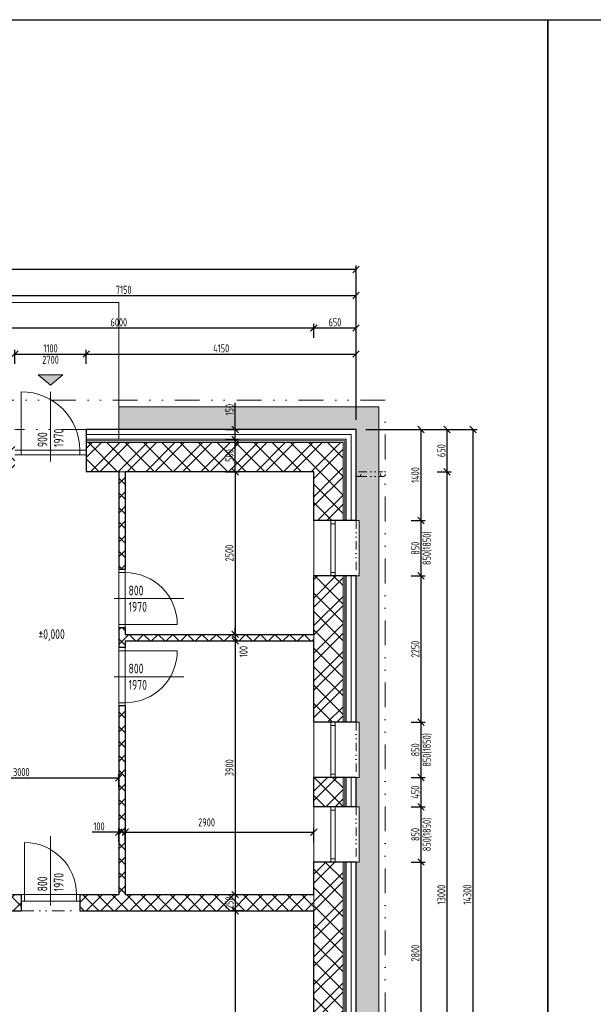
# Model space of a CAD drawing. Header units: millimetres. Extents: x -66400 to 220000, y -39950 to 48800.
# Tile 22 of 48: x 40975 to 49800, y 5314 to 20450. Entities that reach past the tile are written whole.
import ezdxf

# ---------------------------------------------------------------- set-up
doc = ezdxf.new("R2010")
doc.units = ezdxf.units.MM
doc.linetypes.add('DIVIDE', pattern=[31.75, 12.7, -6.35, 0, -6.35, 0, -6.35])
doc.layers.get('Defpoints').update_dxf_attribs({"color": 161})
for name, color, linetype, lineweight in [('A koty', 7, 'Continuous', 5), ('A nad', 7, 'DIVIDE', 9), ('A okná-dvere', 144, 'Continuous', 9), ('A steny', 30, 'Continuous', 30), ('A tenkeciary', 8, 'Continuous', 9), ('A tepel.izolacia', 7, 'BATTING', 5)]:
    doc.layers.add(name, color=color, linetype=linetype, lineweight=lineweight)
doc.layers.add('A srafy', color=7, linetype='Continuous', lineweight=5, true_color=0x7a7a7a)
doc.styles.add('ISOCP', font='isocp.shx', dxfattribs={"width": 0.8})
doc.linetypes.add('BATTING', pattern='A,0.00254,-2.54,[134,ltypeshp.shx,S=2.54,R=0,X=-2.54,Y=0],-5.08,[134,ltypeshp.shx,S=2.54,R=180,X=2.54,Y=0],-2.54', length=10.16254)
doc.dimstyles.new('50', dxfattribs={"dimscale": 50, "dimtxt": 2.5, "dimasz": 2, "dimexe": 1.25, "dimexo": 3, "dimgap": 0.5, "dimtad": 1, "dimdec": 0, "dimrnd": 5, "dimtxsty": 'ISOCP', "dimblk": 'OBLIQUE', "dimcen": 1.4, "dimclrd": 256, "dimclre": 256, "dimclrt": 256, "dimadec": 0, "dimazin": 0, "dimtfac": 1, "dimtdec": 0, "dimtix": 1, "dimtmove": 2, "dimatfit": 0, "dimfxl": 0, "dimarcsym": 0})

# ---------------------------------------------------------------- blocks, each defined once
blk = doc.blocks.new('_Oblique')
at = {"color": 0, "linetype": 'ByBlock', "lineweight": -2}
blk.add_line((-0.5, -0.5), (0.5, 0.5), dxfattribs=at)
blk = doc.blocks.new('*D328')
at = {"layer": 'A koty', "lineweight": -2, "transparency": 16777216}
for p, q in [((40900, 15160), (40900, 15373)), ((40900, 15310), (42000, 15310)), ((42000, 15160), (42000, 15373))]:
    blk.add_line(p, q, dxfattribs=at)
at = {"layer": 'Defpoints', "color": 0, "transparency": 16777216}
for p in [(42000, 15310), (40900, 14150), (42000, 14150)]:
    blk.add_point(p, dxfattribs=at)
at = {"layer": 'A koty', "lineweight": -2, "transparency": 16777216, "xscale": 100, "yscale": 100, "zscale": 100, "rotation": 180}
blk.add_blockref('_Oblique', (40900, 15310), dxfattribs=at)
at = {"layer": 'A koty', "lineweight": -2, "transparency": 16777216, "xscale": 100, "yscale": 100, "zscale": 100}
blk.add_blockref('_Oblique', (42000, 15310), dxfattribs=at)
at = {"layer": 'A koty', "transparency": 16777216, "char_height": 125, "attachment_point": 5, "style": 'ISOCP'}
for s, insert in [('1100', (41450, 15398)), ('2700', (41450, 15222))]:
    blk.add_mtext(s, dxfattribs=dict(at, insert=insert))
blk = doc.blocks.new('*D329')
at = {"layer": 'A koty', "lineweight": -2, "transparency": 16777216}
for p, q in [((42000, 15160), (42000, 15372.5)), ((42000, 15310), (46150, 15310)), ((46150, 15160), (46150, 15372.5))]:
    blk.add_line(p, q, dxfattribs=at)
at = {"layer": 'Defpoints', "color": 0, "transparency": 16777216}
for p in [(46150, 15310), (46150, 14150), (42000, 14000)]:
    blk.add_point(p, dxfattribs=at)
at = {"layer": 'A koty', "lineweight": -2, "transparency": 16777216, "xscale": 100, "yscale": 100, "zscale": 100, "rotation": 180}
blk.add_blockref('_Oblique', (42000, 15310), dxfattribs=at)
at = {"layer": 'A koty', "lineweight": -2, "transparency": 16777216, "xscale": 100, "yscale": 100, "zscale": 100}
blk.add_blockref('_Oblique', (46150, 15310), dxfattribs=at)
at = {"layer": 'A koty', "transparency": 16777216, "insert": (44075, 15397.5), "char_height": 125, "attachment_point": 5, "style": 'ISOCP'}
blk.add_mtext('4150', dxfattribs=at)
blk = doc.blocks.new('*D342')
at = {"layer": 'A koty', "lineweight": -2, "transparency": 16777216}
for p, q in [((45500, 15560), (45500, 15772.5)), ((46150, 15560), (46150, 15772.5)), ((46150, 15710), (45500, 15710))]:
    blk.add_line(p, q, dxfattribs=at)
at = {"layer": 'Defpoints', "color": 0, "transparency": 16777216}
for p in [(45500, 15710), (46150, 14150), (45500, 13500)]:
    blk.add_point(p, dxfattribs=at)
at = {"layer": 'A koty', "lineweight": -2, "transparency": 16777216, "xscale": 100, "yscale": 100, "zscale": 100, "rotation": 180}
blk.add_blockref('_Oblique', (45500, 15710), dxfattribs=at)
at = {"layer": 'A koty', "lineweight": -2, "transparency": 16777216, "xscale": 100, "yscale": 100, "zscale": 100}
blk.add_blockref('_Oblique', (46150, 15710), dxfattribs=at)
at = {"layer": 'A koty', "transparency": 16777216, "insert": (45825, 15797.5), "char_height": 125, "attachment_point": 5, "style": 'ISOCP'}
blk.add_mtext('650', dxfattribs=at)
blk = doc.blocks.new('*D343')
at = {"layer": 'A koty', "lineweight": -2, "transparency": 16777216}
for p, q in [((39500, 15560), (39500, 15772.5)), ((45500, 15560), (45500, 15772.5)), ((45500, 15710), (39500, 15710))]:
    blk.add_line(p, q, dxfattribs=at)
at = {"layer": 'Defpoints', "color": 0, "transparency": 16777216}
for p in [(39500, 15710), (39500, 13500), (45500, 13500)]:
    blk.add_point(p, dxfattribs=at)
at = {"layer": 'A koty', "lineweight": -2, "transparency": 16777216, "xscale": 100, "yscale": 100, "zscale": 100, "rotation": 180}
blk.add_blockref('_Oblique', (39500, 15710), dxfattribs=at)
at = {"layer": 'A koty', "lineweight": -2, "transparency": 16777216, "xscale": 100, "yscale": 100, "zscale": 100}
blk.add_blockref('_Oblique', (45500, 15710), dxfattribs=at)
at = {"layer": 'A koty', "transparency": 16777216, "insert": (42500, 15797.5), "char_height": 125, "attachment_point": 5, "style": 'ISOCP'}
blk.add_mtext('6000', dxfattribs=at)
blk = doc.blocks.new('*D207')
at = {"layer": 'A koty', "lineweight": -2, "transparency": 16777216}
for p, q in [((39000, 16060), (39000, 16272.5)), ((39000, 16210), (46150, 16210)), ((46150, 16060), (46150, 16272.5))]:
    blk.add_line(p, q, dxfattribs=at)
at = {"layer": 'Defpoints', "color": 0, "transparency": 16777216}
for p in [(46150, 16210), (46150, 14150), (39000, 14000)]:
    blk.add_point(p, dxfattribs=at)
at = {"layer": 'A koty', "lineweight": -2, "transparency": 16777216, "xscale": 100, "yscale": 100, "zscale": 100, "rotation": 180}
blk.add_blockref('_Oblique', (39000, 16210), dxfattribs=at)
at = {"layer": 'A koty', "lineweight": -2, "transparency": 16777216, "xscale": 100, "yscale": 100, "zscale": 100}
blk.add_blockref('_Oblique', (46150, 16210), dxfattribs=at)
at = {"layer": 'A koty', "transparency": 16777216, "insert": (42575, 16297.5), "char_height": 125, "attachment_point": 5, "style": 'ISOCP'}
blk.add_mtext('7150', dxfattribs=at)
blk = doc.blocks.new('*D208')
at = {"layer": 'A koty', "lineweight": -2, "transparency": 16777216}
for p, q in [((-150, 11300), (-150, 16672.5)), ((46150, 14300), (46150, 16672.5)), ((46150, 16610), (-150, 16610))]:
    blk.add_line(p, q, dxfattribs=at)
at = {"layer": 'Defpoints', "color": 0, "transparency": 16777216}
for p in [(-150, 16610), (46150, 14150), (-150, 11150)]:
    blk.add_point(p, dxfattribs=at)
at = {"layer": 'A koty', "lineweight": -2, "transparency": 16777216, "xscale": 100, "yscale": 100, "zscale": 100, "rotation": 180}
blk.add_blockref('_Oblique', (-150, 16610), dxfattribs=at)
at = {"layer": 'A koty', "lineweight": -2, "transparency": 16777216, "xscale": 100, "yscale": 100, "zscale": 100}
blk.add_blockref('_Oblique', (46150, 16610), dxfattribs=at)
at = {"layer": 'A koty', "transparency": 16777216, "insert": (23000, 16697.5), "char_height": 125, "attachment_point": 5, "style": 'ISOCP'}
blk.add_mtext('46300', dxfattribs=at)
blk = doc.blocks.new('*D353')
at = {"layer": 'A koty', "lineweight": -2, "transparency": 16777216}
for p, q in [((39500, 8646), (39500, 8858)), ((39500, 8796), (42500, 8796)), ((42500, 8646), (42500, 8858))]:
    blk.add_line(p, q, dxfattribs=at)
at = {"layer": 'Defpoints', "color": 0, "transparency": 16777216}
for p in [(42500, 8796), (39500, 7000), (42500, 7000)]:
    blk.add_point(p, dxfattribs=at)
at = {"layer": 'A koty', "lineweight": -2, "transparency": 16777216, "xscale": 100, "yscale": 100, "zscale": 100, "rotation": 180}
blk.add_blockref('_Oblique', (39500, 8796), dxfattribs=at)
at = {"layer": 'A koty', "lineweight": -2, "transparency": 16777216, "xscale": 100, "yscale": 100, "zscale": 100}
blk.add_blockref('_Oblique', (42500, 8796), dxfattribs=at)
at = {"layer": 'A koty', "transparency": 16777216, "insert": (41000, 8883), "char_height": 125, "attachment_point": 5, "style": 'ISOCP'}
blk.add_mtext('3000', dxfattribs=at)
blk = doc.blocks.new('*D354')
at = {"layer": 'A koty', "lineweight": -2, "transparency": 16777216}
for p, q in [((42500, 7810), (42500, 8022)), ((42600, 7810), (42600, 8022)), ((42500, 7960), (42090, 7960)), ((42600, 7960), (42500, 7960)), ((42600, 7960), (42700, 7960))]:
    blk.add_line(p, q, dxfattribs=at)
at = {"layer": 'Defpoints', "color": 0, "transparency": 16777216}
for p in [(42600, 7960), (42500, 7000), (42600, 7000)]:
    blk.add_point(p, dxfattribs=at)
at = {"layer": 'A koty', "lineweight": -2, "transparency": 16777216, "xscale": 100, "yscale": 100, "zscale": 100}
blk.add_blockref('_Oblique', (42500, 7960), dxfattribs=at)
at = {"layer": 'A koty', "lineweight": -2, "transparency": 16777216, "xscale": 100, "yscale": 100, "zscale": 100, "rotation": 180}
blk.add_blockref('_Oblique', (42600, 7960), dxfattribs=at)
at = {"layer": 'A koty', "transparency": 16777216, "insert": (42195, 8048), "char_height": 125, "attachment_point": 5, "style": 'ISOCP'}
blk.add_mtext('100', dxfattribs=at)
blk = doc.blocks.new('*D355')
at = {"layer": 'A koty', "lineweight": -2, "transparency": 16777216}
for p, q in [((42600, 7810), (42600, 8022)), ((45500, 7810), (45500, 8022)), ((42600, 7960), (45500, 7960))]:
    blk.add_line(p, q, dxfattribs=at)
at = {"layer": 'Defpoints', "color": 0, "transparency": 16777216}
for p in [(45500, 7960), (42600, 7000), (45500, 7000)]:
    blk.add_point(p, dxfattribs=at)
at = {"layer": 'A koty', "lineweight": -2, "transparency": 16777216, "xscale": 100, "yscale": 100, "zscale": 100, "rotation": 180}
blk.add_blockref('_Oblique', (42600, 7960), dxfattribs=at)
at = {"layer": 'A koty', "lineweight": -2, "transparency": 16777216, "xscale": 100, "yscale": 100, "zscale": 100}
blk.add_blockref('_Oblique', (45500, 7960), dxfattribs=at)
at = {"layer": 'A koty', "transparency": 16777216, "insert": (43850, 8110), "char_height": 125, "attachment_point": 5, "style": 'ISOCP'}
blk.add_mtext('2900', dxfattribs=at)
blk = doc.blocks.new('*D364')
at = {"layer": 'A koty', "lineweight": -2, "transparency": 16777216}
for p, q in [((44140, 14000), (44352.5, 14000)), ((44290, 13500), (44290, 14000)), ((44140, 13500), (44352.5, 13500))]:
    blk.add_line(p, q, dxfattribs=at)
at = {"layer": 'Defpoints', "color": 0, "transparency": 16777216}
for p in [(42000, 14000), (44290, 14000), (42600, 13500)]:
    blk.add_point(p, dxfattribs=at)
at = {"layer": 'A koty', "lineweight": -2, "transparency": 16777216, "xscale": 100, "yscale": 100, "zscale": 100}
for p, rotation in [((44290, 14000), 90), ((44290, 13500), 270)]:
    blk.add_blockref('_Oblique', p, dxfattribs=dict(at, rotation=rotation))
at = {"layer": 'A koty', "transparency": 16777216, "insert": (44202.5, 13750), "char_height": 125, "attachment_point": 5, "rotation": 90, "style": 'ISOCP'}
blk.add_mtext('500', dxfattribs=at)
blk = doc.blocks.new('*D365')
at = {"layer": 'A koty', "lineweight": -2, "transparency": 16777216}
for p, q in [((44140, 13500), (44353, 13500)), ((44290, 13500), (44290, 11000)), ((44140, 11000), (44353, 11000))]:
    blk.add_line(p, q, dxfattribs=at)
at = {"layer": 'Defpoints', "color": 0, "transparency": 16777216}
for p in [(42600, 13500), (42600, 11000), (44290, 11000)]:
    blk.add_point(p, dxfattribs=at)
at = {"layer": 'A koty', "lineweight": -2, "transparency": 16777216, "xscale": 100, "yscale": 100, "zscale": 100}
for p, rotation in [((44290, 13500), 90), ((44290, 11000), 270)]:
    blk.add_blockref('_Oblique', p, dxfattribs=dict(at, rotation=rotation))
at = {"layer": 'A koty', "transparency": 16777216, "insert": (44202, 12250), "char_height": 125, "attachment_point": 5, "rotation": 90, "style": 'ISOCP'}
blk.add_mtext('2500', dxfattribs=at)
blk = doc.blocks.new('*D366')
at = {"layer": 'A koty', "lineweight": -2, "transparency": 16777216}
for p, q in [((44290, 11000), (44290, 11100)), ((44140, 11000), (44353, 11000)), ((44140, 10900), (44353, 10900)), ((44290, 11000), (44290, 10900)), ((44290, 10900), (44290, 10800))]:
    blk.add_line(p, q, dxfattribs=at)
at = {"layer": 'Defpoints', "color": 0, "transparency": 16777216}
for p in [(42600, 11000), (42600, 10900), (44290, 10900)]:
    blk.add_point(p, dxfattribs=at)
at = {"layer": 'A koty', "lineweight": -2, "transparency": 16777216, "xscale": 100, "yscale": 100, "zscale": 100}
for p, rotation in [((44290, 11000), 270), ((44290, 10900), 90)]:
    blk.add_blockref('_Oblique', p, dxfattribs=dict(at, rotation=rotation))
at = {"layer": 'A koty', "transparency": 16777216, "insert": (44419, 10736), "char_height": 125, "attachment_point": 5, "rotation": 90, "style": 'ISOCP'}
blk.add_mtext('100', dxfattribs=at)
blk = doc.blocks.new('*D367')
at = {"layer": 'A koty', "lineweight": -2, "transparency": 16777216}
for p, q in [((44140, 10900), (44352.5, 10900)), ((44290, 10900), (44290, 7000)), ((44140, 7000), (44352.5, 7000))]:
    blk.add_line(p, q, dxfattribs=at)
at = {"layer": 'Defpoints', "color": 0, "transparency": 16777216}
for p in [(42600, 10900), (42600, 7000), (44290, 7000)]:
    blk.add_point(p, dxfattribs=at)
at = {"layer": 'A koty', "lineweight": -2, "transparency": 16777216, "xscale": 100, "yscale": 100, "zscale": 100}
for p, rotation in [((44290, 10900), 90), ((44290, 7000), 270)]:
    blk.add_blockref('_Oblique', p, dxfattribs=dict(at, rotation=rotation))
at = {"layer": 'A koty', "transparency": 16777216, "insert": (44202.5, 8950), "char_height": 125, "attachment_point": 5, "rotation": 90, "style": 'ISOCP'}
blk.add_mtext('3900', dxfattribs=at)
blk = doc.blocks.new('*D368')
at = {"layer": 'A koty', "lineweight": -2, "transparency": 16777216}
for p, q in [((44140, 7000), (44353, 7000)), ((44290, 7000), (44290, 6750)), ((44440, 6750), (44228, 6750))]:
    blk.add_line(p, q, dxfattribs=at)
at = {"layer": 'Defpoints', "color": 0, "transparency": 16777216}
for p in [(42600, 7000), (44290, 6750), (45500, 6750)]:
    blk.add_point(p, dxfattribs=at)
at = {"layer": 'A koty', "lineweight": -2, "transparency": 16777216, "xscale": 100, "yscale": 100, "zscale": 100}
for p, rotation in [((44290, 7000), 90), ((44290, 6750), 270)]:
    blk.add_blockref('_Oblique', p, dxfattribs=dict(at, rotation=rotation))
at = {"layer": 'A koty', "transparency": 16777216, "insert": (44202, 6875), "char_height": 125, "attachment_point": 5, "rotation": 90, "style": 'ISOCP'}
blk.add_mtext('250', dxfattribs=at)
blk = doc.blocks.new('*D369')
at = {"layer": 'A koty', "lineweight": -2, "transparency": 16777216}
for p, q in [((44440, 6750), (44228, 6750)), ((44290, 6750), (44290, 500)), ((44440, 500), (44228, 500))]:
    blk.add_line(p, q, dxfattribs=at)
at = {"layer": 'Defpoints', "color": 0, "transparency": 16777216}
for p in [(45500, 6750), (44290, 500), (45500, 500)]:
    blk.add_point(p, dxfattribs=at)
at = {"layer": 'A koty', "lineweight": -2, "transparency": 16777216, "xscale": 100, "yscale": 100, "zscale": 100}
for p, rotation in [((44290, 6750), 90), ((44290, 500), 270)]:
    blk.add_blockref('_Oblique', p, dxfattribs=dict(at, rotation=rotation))
at = {"layer": 'A koty', "transparency": 16777216, "insert": (44202, 3625), "char_height": 125, "attachment_point": 5, "rotation": 90, "style": 'ISOCP'}
blk.add_mtext('6250', dxfattribs=at)
blk = doc.blocks.new('*D374')
at = {"layer": 'A koty', "lineweight": -2, "transparency": 16777216}
for p, q in [((46999, 7500), (47212, 7500)), ((47149, 4700), (47149, 7500)), ((46999, 4700), (47212, 4700))]:
    blk.add_line(p, q, dxfattribs=at)
at = {"layer": 'Defpoints', "color": 0, "transparency": 16777216}
for p in [(46150, 7500), (47149, 7500), (46150, 4700)]:
    blk.add_point(p, dxfattribs=at)
at = {"layer": 'A koty', "lineweight": -2, "transparency": 16777216, "xscale": 100, "yscale": 100, "zscale": 100}
for p, rotation in [((47149, 7500), 90), ((47149, 4700), 270)]:
    blk.add_blockref('_Oblique', p, dxfattribs=dict(at, rotation=rotation))
at = {"layer": 'A koty', "transparency": 16777216, "insert": (47062, 6100), "char_height": 125, "attachment_point": 5, "rotation": 90, "style": 'ISOCP'}
blk.add_mtext('2800', dxfattribs=at)
blk = doc.blocks.new('*D375')
at = {"layer": 'A koty', "lineweight": -2, "transparency": 16777216}
for p, q in [((46999, 8350), (47212, 8350)), ((47149, 7500), (47149, 8350)), ((46999, 7500), (47212, 7500))]:
    blk.add_line(p, q, dxfattribs=at)
at = {"layer": 'Defpoints', "color": 0, "transparency": 16777216}
for p in [(46150, 8350), (47149, 8350), (46150, 7500)]:
    blk.add_point(p, dxfattribs=at)
at = {"layer": 'A koty', "lineweight": -2, "transparency": 16777216, "xscale": 100, "yscale": 100, "zscale": 100}
for p, rotation in [((47149, 8350), 90), ((47149, 7500), 270)]:
    blk.add_blockref('_Oblique', p, dxfattribs=dict(at, rotation=rotation))
at = {"layer": 'A koty', "transparency": 16777216, "char_height": 125, "attachment_point": 5, "rotation": 90, "style": 'ISOCP'}
for s, insert in [('850(1850)', (47243, 7925)), ('850', (47062, 7925))]:
    blk.add_mtext(s, dxfattribs=dict(at, insert=insert))
blk = doc.blocks.new('*D376')
at = {"layer": 'A koty', "lineweight": -2, "transparency": 16777216}
for p, q in [((46999, 8800), (47212, 8800)), ((47149, 8350), (47149, 8800)), ((46999, 8350), (47212, 8350))]:
    blk.add_line(p, q, dxfattribs=at)
at = {"layer": 'Defpoints', "color": 0, "transparency": 16777216}
for p in [(46150, 8800), (47149, 8800), (46150, 8350)]:
    blk.add_point(p, dxfattribs=at)
at = {"layer": 'A koty', "lineweight": -2, "transparency": 16777216, "xscale": 100, "yscale": 100, "zscale": 100}
for p, rotation in [((47149, 8800), 90), ((47149, 8350), 270)]:
    blk.add_blockref('_Oblique', p, dxfattribs=dict(at, rotation=rotation))
at = {"layer": 'A koty', "transparency": 16777216, "insert": (47062, 8575), "char_height": 125, "attachment_point": 5, "rotation": 90, "style": 'ISOCP'}
blk.add_mtext('450', dxfattribs=at)
blk = doc.blocks.new('*D377')
at = {"layer": 'A koty', "lineweight": -2, "transparency": 16777216}
for p, q in [((46999, 9650), (47212, 9650)), ((47149, 8800), (47149, 9650)), ((46999, 8800), (47212, 8800))]:
    blk.add_line(p, q, dxfattribs=at)
at = {"layer": 'Defpoints', "color": 0, "transparency": 16777216}
for p in [(46150, 9650), (47149, 9650), (46150, 8800)]:
    blk.add_point(p, dxfattribs=at)
at = {"layer": 'A koty', "lineweight": -2, "transparency": 16777216, "xscale": 100, "yscale": 100, "zscale": 100}
for p, rotation in [((47149, 9650), 90), ((47149, 8800), 270)]:
    blk.add_blockref('_Oblique', p, dxfattribs=dict(at, rotation=rotation))
at = {"layer": 'A koty', "transparency": 16777216, "char_height": 125, "attachment_point": 5, "rotation": 90, "style": 'ISOCP'}
for s, insert in [('850(1850)', (47243, 9225)), ('850', (47062, 9225))]:
    blk.add_mtext(s, dxfattribs=dict(at, insert=insert))
blk = doc.blocks.new('*D378')
at = {"layer": 'A koty', "lineweight": -2, "transparency": 16777216}
for p, q in [((46999, 11900), (47212, 11900)), ((47149, 9650), (47149, 11900)), ((46999, 9650), (47212, 9650))]:
    blk.add_line(p, q, dxfattribs=at)
at = {"layer": 'Defpoints', "color": 0, "transparency": 16777216}
for p in [(46150, 11900), (47149, 11900), (46150, 9650)]:
    blk.add_point(p, dxfattribs=at)
at = {"layer": 'A koty', "lineweight": -2, "transparency": 16777216, "xscale": 100, "yscale": 100, "zscale": 100}
for p, rotation in [((47149, 11900), 90), ((47149, 9650), 270)]:
    blk.add_blockref('_Oblique', p, dxfattribs=dict(at, rotation=rotation))
at = {"layer": 'A koty', "transparency": 16777216, "insert": (47062, 10775), "char_height": 125, "attachment_point": 5, "rotation": 90, "style": 'ISOCP'}
blk.add_mtext('2250', dxfattribs=at)
blk = doc.blocks.new('*D379')
at = {"layer": 'A koty', "lineweight": -2, "transparency": 16777216}
for p, q in [((46999, 12750), (47212, 12750)), ((47149, 11900), (47149, 12750)), ((46999, 11900), (47212, 11900))]:
    blk.add_line(p, q, dxfattribs=at)
at = {"layer": 'Defpoints', "color": 0, "transparency": 16777216}
for p in [(46150, 12750), (47149, 12750), (46150, 11900)]:
    blk.add_point(p, dxfattribs=at)
at = {"layer": 'A koty', "lineweight": -2, "transparency": 16777216, "xscale": 100, "yscale": 100, "zscale": 100}
for p, rotation in [((47149, 12750), 90), ((47149, 11900), 270)]:
    blk.add_blockref('_Oblique', p, dxfattribs=dict(at, rotation=rotation))
at = {"layer": 'A koty', "transparency": 16777216, "char_height": 125, "attachment_point": 5, "rotation": 90, "style": 'ISOCP'}
for s, insert in [('850(1850)', (47243, 12325)), ('850', (47062, 12325))]:
    blk.add_mtext(s, dxfattribs=dict(at, insert=insert))
blk = doc.blocks.new('*D380')
at = {"layer": 'A koty', "lineweight": -2, "transparency": 16777216}
for p, q in [((46999, 14150), (47212, 14150)), ((47149, 12750), (47149, 14150)), ((46999, 12750), (47212, 12750))]:
    blk.add_line(p, q, dxfattribs=at)
at = {"layer": 'Defpoints', "color": 0, "transparency": 16777216}
for p in [(46150, 14150), (47149, 14150), (46150, 12750)]:
    blk.add_point(p, dxfattribs=at)
at = {"layer": 'A koty', "lineweight": -2, "transparency": 16777216, "xscale": 100, "yscale": 100, "zscale": 100}
for p, rotation in [((47149, 14150), 90), ((47149, 12750), 270)]:
    blk.add_blockref('_Oblique', p, dxfattribs=dict(at, rotation=rotation))
at = {"layer": 'A koty', "transparency": 16777216, "insert": (47062, 13450), "char_height": 125, "attachment_point": 5, "rotation": 90, "style": 'ISOCP'}
blk.add_mtext('1400', dxfattribs=at)
blk = doc.blocks.new('*D381')
at = {"layer": 'A koty', "lineweight": -2, "transparency": 16777216}
for p, q in [((47399, 13500), (47612, 13500)), ((47549, 500), (47549, 13500)), ((47399, 500), (47612, 500))]:
    blk.add_line(p, q, dxfattribs=at)
at = {"layer": 'Defpoints', "color": 0, "transparency": 16777216}
for p in [(45500, 13500), (47549, 13500), (45500, 500)]:
    blk.add_point(p, dxfattribs=at)
at = {"layer": 'A koty', "lineweight": -2, "transparency": 16777216, "xscale": 100, "yscale": 100, "zscale": 100}
for p, rotation in [((47549, 13500), 90), ((47549, 500), 270)]:
    blk.add_blockref('_Oblique', p, dxfattribs=dict(at, rotation=rotation))
at = {"layer": 'A koty', "transparency": 16777216, "insert": (47462, 7000), "char_height": 125, "attachment_point": 5, "rotation": 90, "style": 'ISOCP'}
blk.add_mtext('13000', dxfattribs=at)
blk = doc.blocks.new('*D382')
at = {"layer": 'A koty', "lineweight": -2, "transparency": 16777216}
for p, q in [((47399, 14150), (47612, 14150)), ((47549, 13500), (47549, 14150)), ((47399, 13500), (47612, 13500))]:
    blk.add_line(p, q, dxfattribs=at)
at = {"layer": 'Defpoints', "color": 0, "transparency": 16777216}
for p in [(46150, 14150), (47549, 14150), (45500, 13500)]:
    blk.add_point(p, dxfattribs=at)
at = {"layer": 'A koty', "lineweight": -2, "transparency": 16777216, "xscale": 100, "yscale": 100, "zscale": 100}
for p, rotation in [((47549, 14150), 90), ((47549, 13500), 270)]:
    blk.add_blockref('_Oblique', p, dxfattribs=dict(at, rotation=rotation))
at = {"layer": 'A koty', "transparency": 16777216, "insert": (47462, 13825), "char_height": 125, "attachment_point": 5, "rotation": 90, "style": 'ISOCP'}
blk.add_mtext('650', dxfattribs=at)
blk = doc.blocks.new('*D211')
at = {"layer": 'A koty', "lineweight": -2, "transparency": 16777216}
for p, q in [((46300, 14150), (48012, 14150)), ((47949, -150), (47949, 14150)), ((46299, -150), (48012, -150))]:
    blk.add_line(p, q, dxfattribs=at)
at = {"layer": 'Defpoints', "color": 0, "transparency": 16777216}
for p in [(46150, 14150), (47949, 14150), (46149, -150)]:
    blk.add_point(p, dxfattribs=at)
at = {"layer": 'A koty', "lineweight": -2, "transparency": 16777216, "xscale": 100, "yscale": 100, "zscale": 100}
for p, rotation in [((47949, 14150), 90), ((47949, -150), 270)]:
    blk.add_blockref('_Oblique', p, dxfattribs=dict(at, rotation=rotation))
at = {"layer": 'A koty', "transparency": 16777216, "insert": (47862, 7000), "char_height": 125, "attachment_point": 5, "rotation": 90, "style": 'ISOCP'}
blk.add_mtext('14300', dxfattribs=at)
blk = doc.blocks.new('*D394')
at = {"layer": 'A koty', "lineweight": -2, "transparency": 16777216}
for p, q in [((44290, 14150), (44290, 14560)), ((44140, 14150), (44353, 14150)), ((44290, 14000), (44290, 14150)), ((44140, 14000), (44353, 14000)), ((44290, 14000), (44290, 13900))]:
    blk.add_line(p, q, dxfattribs=at)
at = {"layer": 'Defpoints', "color": 0, "transparency": 16777216}
for p in [(42000, 14150), (44290, 14150), (42000, 14000)]:
    blk.add_point(p, dxfattribs=at)
at = {"layer": 'A koty', "lineweight": -2, "transparency": 16777216, "xscale": 100, "yscale": 100, "zscale": 100}
for p, rotation in [((44290, 14150), 270), ((44290, 14000), 90)]:
    blk.add_blockref('_Oblique', p, dxfattribs=dict(at, rotation=rotation))
at = {"layer": 'A koty', "transparency": 16777216, "insert": (44203, 14455), "char_height": 125, "attachment_point": 5, "rotation": 90, "style": 'ISOCP'}
blk.add_mtext('150', dxfattribs=at)

msp = doc.modelspace()

# ---------------------------------------------------------------- hatches: boundary and pattern name
at = {"layer": 'A koty'}
h = msp.add_hatch(color=1, dxfattribs=at)
h.dxf.hatch_style = 1
h.paths.add_polyline_path([(41257.4, 14992.7), (41450, 14830), (41641.4, 14992.7)])
at = {"layer": 'A srafy'}
h = msp.add_hatch(dxfattribs=at)
h.set_pattern_fill('DLAZBA2', color=256)
h.set_pattern_definition([(0, (0, 0), (0, 100), []), (90, (0, 0), (-100, 100), [100, -100])])
h.paths.add_polyline_path([(46500, 14500), (42500, 14500), (42500, 14150), (46150, 14150), (46150, 12750), (46200, 12750), (46200, 11900), (46150, 11900), (46150, 9650), (46200, 9650), (46200, 8800), (46150, 8800), (46150, 8350), (46200, 8350), (46200, 7500), (46150, 7500), (46150, 4700), (46200, 4700), (46200, 3550), (46150, 3550), (46150, 3100), (46200, 3100), (46200, 1950), (46150, 1950), (46150, -150), (41470, -150), (41470, -200), (40320, -200), (40320, -150), (39840, -150), (39840, -200), (38690, -200), (38690, -150), (38210, -150), (38210, -200), (37060, -200), (37060, -150), (36580, -150), (36580, -200), (35430, -200), (35430, -150), (34000, -150), (34000, -500), (46500, -500)])
h = msp.add_hatch(dxfattribs=at)
h.set_pattern_fill('ZDIVO-STR_PEV', color=256, scale=100)
h.set_pattern_definition([(45, (34000, 10950), (-212.132, 212.132), []), (45, (34141.42, 10950), (-212.132, 212.132), []), (135, (34000, 10950), (-141.4214, -141.4214), [])])
h.paths.add_polyline_path([(39500, 11600), (39050, 11600), (39050, 10830), (39000, 10830), (39000, 10760), (39000, 10500), (39250, 10500), (39500, 10500)])
h.paths.add_polyline_path([(40900, 13950), (39050, 13950), (39050, 12750), (39500, 12750), (39500, 13500), (40900, 13500)])
h.paths.add_polyline_path([(45950, 13950), (42000, 13950), (42000, 13500), (45500, 13500), (45500, 12750), (45950, 12750)])
h.paths.add_polyline_path([(34630, 10500), (34630, 10950), (34000, 10950), (34000, 10500)])
h.paths.add_polyline_path([(36500, 10500), (36500, 10950), (35480, 10950), (35480, 10500)])
h.paths.add_polyline_path([(38150, 10500), (38150, 10950), (37350, 10950), (37350, 10500)])
h = msp.add_hatch(dxfattribs=at)
h.set_pattern_fill('ANSI37', color=256, scale=50)
h.paths.add_polyline_path([(34250, 7000), (34000, 7000), (34000, 6750), (34250, 6750)])
h.paths.add_polyline_path([(41000, 7000), (39500, 7000), (39500, 10500), (39250, 10500), (39250, 7000), (35150, 7000), (35150, 6750), (41000, 6750)])
h.paths.add_polyline_path([(45500, 7000), (42600, 7000), (42600, 9900), (42500, 9900), (42500, 7000), (41900, 7000), (41900, 6900), (41900, 6750), (45500, 6750)])
h.paths.add_polyline_path([(45500, 11000), (42600, 11000), (42600, 11100), (42500, 11100), (42500, 10800), (42600, 10800), (42600, 10900), (45500, 10900)])
h.paths.add_polyline_path([(42600, 13500), (42500, 13500), (42500, 12000), (42600, 12000)])
h = msp.add_hatch(dxfattribs=at)
h.set_pattern_fill('ZDIVO-STR_PEV', color=256, scale=100)
h.set_pattern_definition([(45, (1e-11, 0), (-212.132, 212.132), []), (45, (141.42, 0), (-212.132, 212.132), []), (135, (1e-11, 0), (-141.42136, -141.42136), [])])
h.paths.add_polyline_path([(45500, 9650), (45950, 9650), (45950, 11900), (45500, 11900), (45500, 11000), (45500, 10900)])
h.paths.add_polyline_path([(45950, 8800), (45500, 8800), (45500, 8350), (45950, 8350)])
h.paths.add_polyline_path([(45950, 7500), (45500, 7500), (45500, 7000), (45500, 6750), (45500, 4700), (45950, 4700)])
h.paths.add_polyline_path([(45500, 3100), (45950, 3100), (45950, 3550), (45500, 3550)])
h.paths.add_polyline_path([(45950, 1950), (45500, 1950), (45500, 500), (41470, 500), (41470, 50), (45950, 50)])

# ---------------------------------------------------------------- linework, layer by layer
at = {"layer": 'A koty'}
for p, q in [((41450, 14730), (41450, 13660)), ((43500, 11550), (42430, 11550)), ((43500, 10350), (42430, 10350)), ((41450, 7900), (41450, 6830))]:
    msp.add_line(p, q, dxfattribs=at)
at = {"layer": 'A koty', "color": 1}
msp.add_lwpolyline([(41257.4, 14992.7), (41450, 14830), (41641.4, 14992.7)], close=True, dxfattribs=at)
at = {"layer": 'A nad', "ltscale": 30}
msp.add_line((42000, 14150), (40900, 14150), dxfattribs=at)
at = {"layer": 'A nad', "ltscale": 10}
for p, q in [((46187.5, 13500), (46562.5, 13500)), ((46187.5, 13425), (46562.5, 13425)), ((46150, 12750), (46150, 11900)), ((46150, 9650), (46150, 8800)), ((46150, 8350), (46150, 7500))]:
    msp.add_line(p, q, dxfattribs=at)
at = {"layer": 'A nad', "ltscale": 15}
msp.add_line((41000, 6750), (41900, 6750), dxfattribs=at)
at = {"layer": 'A nad', "ltscale": 30}
msp.add_lwpolyline([(46600, 14600), (38400, 14600), (38400, 11600), (-600, 11600), (-600, -600), (46600, -600)], close=True, dxfattribs=at)
at = {"layer": 'A nad', "ltscale": 10}
for centre in [(46187.5, 13462.5), (46562.5, 13462.5)]:
    msp.add_circle(centre, 37.5, dxfattribs=at)
at = {"layer": 'A okná-dvere'}
for p, q in [((41000, 13830), (41000, 14730)), ((42000, 13830), (40900, 13830)), ((41000, 13830), (41000, 13760)), ((41900, 13830), (41900, 13760)), ((42000, 13760), (40900, 13760)), ((42600, 11150), (43400, 11150)), ((42600, 10750), (43400, 10750)), ((41050, 7000), (41050, 7800))]:
    msp.add_line(p, q, dxfattribs=at)
for points in [[(45760, 12700), (45760, 12750), (45830, 12750), (45830, 12700)], [(45830, 11950), (45830, 12700), (45760, 12700), (45760, 11950)], [(42600, 11950), (42600, 12000), (42500, 12000), (42500, 11950)], [(42500, 11150), (42500, 11950), (42600, 11950), (42600, 11150)], [(45760, 11900), (45760, 11950), (45830, 11950), (45830, 11900)], [(42600, 11100), (42600, 11150), (42500, 11150), (42500, 11100)], [(42600, 10800), (42600, 10750), (42500, 10750), (42500, 10800)], [(42500, 10750), (42500, 9950), (42600, 9950), (42600, 10750)], [(42600, 9950), (42600, 9900), (42500, 9900), (42500, 9950)], [(45760, 9600), (45760, 9650), (45830, 9650), (45830, 9600)], [(45830, 8850), (45830, 9600), (45760, 9600), (45760, 8850)], [(45760, 8800), (45760, 8850), (45830, 8850), (45830, 8800)], [(45760, 8300), (45760, 8350), (45830, 8350), (45830, 8300)], [(45830, 7550), (45830, 8300), (45760, 8300), (45760, 7550)], [(45760, 7500), (45760, 7550), (45830, 7550), (45830, 7500)], [(41050, 7000), (41000, 7000), (41000, 6900), (41050, 6900)], [(41850, 6900), (41050, 6900), (41050, 7000), (41850, 7000)], [(41900, 7000), (41850, 7000), (41850, 6900), (41900, 6900)]]:
    msp.add_lwpolyline(points, close=True, dxfattribs=at)
for centre, radius, start, end in [((41000, 13830), 900, 0, 90), ((42600, 11150), 800, 0, 90), ((42600, 10750), 800, 270, 0), ((41050, 7000), 800, 0, 90)]:
    msp.add_arc(centre, radius, start, end, dxfattribs=at)
at = {"layer": 'A steny'}
for p, q in [((42000, 14150), (42000, 13500)), ((42500, 13500), (42000, 13500)), ((42500, 13500), (42500, 12000)), ((45500, 13500), (42600, 13500)), ((42600, 13500), (42600, 12000)), ((45500, 12750), (45500, 13500)), ((46150, 12750), (45500, 12750)), ((42600, 12000), (42500, 12000)), ((45500, 11000), (45500, 11900)), ((46150, 11900), (45500, 11900)), ((46150, 9650), (46150, 11900)), ((42500, 11100), (42500, 10800)), ((42600, 11100), (42500, 11100)), ((42600, 11100), (42600, 11000)), ((42600, 11000), (45500, 11000)), ((42600, 10900), (42600, 10800)), ((42600, 10900), (45500, 10900)), ((45500, 9650), (45500, 10900)), ((42600, 10800), (42500, 10800)), ((42500, 9900), (42500, 7000)), ((42600, 9900), (42500, 9900)), ((42600, 9900), (42600, 7000)), ((46150, 9650), (45500, 9650)), ((45500, 8350), (45500, 8800)), ((46150, 8800), (45500, 8800)), ((46150, 8350), (46150, 8800)), ((46150, 8350), (45500, 8350)), ((45500, 7000), (45500, 7500)), ((46150, 7500), (45500, 7500)), ((46150, 4700), (46150, 7500)), ((39500, 7000), (41000, 7000)), ((41000, 7000), (41000, 6750)), ((41900, 7000), (42500, 7000)), ((41900, 7000), (41900, 6750)), ((42600, 7000), (45500, 7000)), ((35150, 6750), (41000, 6750)), ((41900, 6750), (45500, 6750)), ((45500, 4700), (45500, 6750))]:
    msp.add_line(p, q, dxfattribs=at)
msp.add_lwpolyline([(46150, 12750), (46150, 14150), (42000, 14150)], dxfattribs=at)
at = {"layer": 'A tenkeciary'}
for p, q in [((40400, 16100), (42500, 16100)), ((42500, 16100), (42500, 14000)), ((46500, 14500), (42500, 14500)), ((46500, 14500), (46500, -500)), ((42500, 13500), (42600, 13500)), ((45500, 12750), (45500, 11900)), ((46200, 12750), (46150, 12750)), ((46200, 11900), (46200, 12750)), ((45950, 9650), (45950, 11900)), ((46000, 9650), (46000, 11900)), ((46150, 11900), (46200, 11900)), ((45500, 10900), (45500, 11000)), ((45500, 9650), (45500, 8800)), ((46200, 9650), (46150, 9650)), ((46200, 8800), (46200, 9650)), ((45950, 8350), (45950, 8800)), ((46000, 8350), (46000, 8800)), ((46150, 8800), (46200, 8800)), ((45500, 8350), (45500, 7500)), ((46200, 8350), (46150, 8350)), ((46200, 7500), (46200, 8350)), ((45950, 7500), (45950, 4700)), ((46000, 7500), (46000, 4700)), ((46150, 7500), (46200, 7500)), ((45500, 6750), (45500, 7000))]:
    msp.add_line(p, q, dxfattribs=at)
for points in [[(46000, 12750), (46000, 14000), (42000, 14000)], [(42000, 13950), (45950, 13950), (45950, 12750)]]:
    msp.add_lwpolyline(points, dxfattribs=at)
at = {"layer": 'A tepel.izolacia', "ltscale": 2.5}
for p, q in [((45975, 9650), (45975, 11900)), ((45975, 8350), (45975, 8800)), ((45975, 7500), (45975, 4700))]:
    msp.add_line(p, q, dxfattribs=at)
at = {"layer": 'A tepel.izolacia', "color": 20, "ltscale": 7, "true_color": 0xf0300a}
for p, q in [((46075, 9650), (46075, 11900)), ((46075, 8350), (46075, 8800)), ((46075, 4700), (46075, 7500))]:
    msp.add_line(p, q, dxfattribs=at)
msp.add_lwpolyline([(46075, 12750), (46075, 14075), (42000, 14075)], dxfattribs=at)
at = {"layer": 'A tepel.izolacia', "ltscale": 2.5, "flags": 128}
msp.add_lwpolyline([(42000, 13975), (45975, 13975), (45975, 12750)], dxfattribs=at)
at = {"layer": 'Defpoints'}
for points in [[(-3400, 20450), (49100, 20450), (49100, -9250), (-3400, -9250)], [(49100, 20450), (80600, 20450), (80600, -9250), (49100, -9250)]]:
    msp.add_lwpolyline(points, close=True, dxfattribs=at)

# ---------------------------------------------------------------- texts
at = {"layer": 'A koty', "char_height": 150, "attachment_point": 4, "rotation": 90, "style": 'ISOCP'}
for s, insert in [('900\\P1970', (41450, 13880)), ('800\\P1970', (41450, 7050))]:
    msp.add_mtext_dynamic_manual_height_columns(s, width=424.197, gutter_width=800, heights=[0], dxfattribs=dict(at, insert=insert))
at = {"layer": 'A koty', "char_height": 150, "attachment_point": 4, "style": 'ISOCP'}
for insert in [(42650, 11550), (42650, 10350)]:
    msp.add_mtext_dynamic_manual_height_columns('800\\P1970', width=424.197, gutter_width=800, heights=[0], dxfattribs=dict(at, insert=insert))
at = {"layer": 'A koty', "insert": (41466.5, 10987.7), "char_height": 150, "attachment_point": 5, "style": 'ISOCP'}
msp.add_mtext('%%P0,000', dxfattribs=at)

# ---------------------------------------------------------------- dimensions: what is measured, and where the dimension line sits
at = {"layer": 'A koty'}
for base, p1, p2, override, picture, middle in [((-150, 16610), (46150, 14150), (-150, 11150), {"dimtmove": 0, "dimfxlon": 0}, '*D208', (23000, 16610)), ((46150, 16210), (39000, 14000), (46150, 14150), {"dimtmove": 0}, '*D207', (42575, 16210)), ((39500, 15710), (45500, 13500), (39500, 13500), {"dimtmove": 0}, '*D343', (42500, 15710)), ((45500, 15710), (46150, 14150), (45500, 13500), {"dimtmove": 0}, '*D342', (45825, 15710)), ((42600, 7960), (42500, 7000), (42600, 7000), {"dimtmove": 0}, '*D354', (42195, 7960))]:
    dim = msp.add_linear_dim(base=base, p1=p1, p2=p2, dimstyle='50', override=override, dxfattribs=at)
    dim.commit()
    dim.dimension.update_dxf_attribs({"geometry": picture, "text_midpoint": middle, "dimtype": 160})
dim = msp.add_linear_dim(base=(42000, 15310), p1=(40900, 14150), p2=(42000, 14150), text='<>\\X2700', dimstyle='50', dxfattribs=at)
dim.commit()
dim.dimension.update_dxf_attribs({"geometry": '*D328', "text_midpoint": (41450, 15310)})
dim = msp.add_linear_dim(base=(46150, 15310), p1=(42000, 14000), p2=(46150, 14150), dimstyle='50', override={"dimtmove": 0}, dxfattribs=at)
dim.commit()
dim.dimension.update_dxf_attribs({"geometry": '*D329', "text_midpoint": (44075, 15397.5)})
for base, p1, p2, override, picture, middle in [((44290, 14150), (42000, 14000), (42000, 14150), {"dimtmove": 0}, '*D394', (44290, 14455)), ((47949.5, 14150), (46149.5, -150), (46150, 14150), {"dimtmove": 0, "dimfxlon": 0}, '*D211', (47949.5, 7000)), ((47549.5, 13500), (45500, 500), (45500, 13500), {"dimtmove": 0}, '*D381', (47549.5, 7000))]:
    dim = msp.add_linear_dim(base=base, p1=p1, p2=p2, angle=90, dimstyle='50', override=override, dxfattribs=at)
    dim.commit()
    dim.dimension.update_dxf_attribs({"geometry": picture, "text_midpoint": middle, "dimtype": 160})
for base, p1, p2, picture, middle in [((47549.5, 14150), (45500, 13500), (46150, 14150), '*D382', (47462, 13825)), ((47149.5, 14150), (46150, 12750), (46150, 14150), '*D380', (47062, 13450)), ((44290, 14000), (42600, 13500), (42000, 14000), '*D364', (44202.5, 13750)), ((44290, 11000), (42600, 13500), (42600, 11000), '*D365', (44202.5, 12250)), ((47149.5, 11900), (46150, 9650), (46150, 11900), '*D378', (47061.9, 10775)), ((44290, 7000), (42600, 10900), (42600, 7000), '*D367', (44202.5, 8950)), ((47149.5, 8800), (46150, 8350), (46150, 8800), '*D376', (47062, 8575)), ((47149.5, 7500), (46150, 4700), (46150, 7500), '*D374', (47061.9, 6100)), ((44290, 6750), (42600, 7000), (45500, 6750), '*D368', (44202.5, 6875)), ((44290, 500), (45500, 6750), (45500, 500), '*D369', (44202.5, 3625))]:
    dim = msp.add_linear_dim(base=base, p1=p1, p2=p2, angle=90, dimstyle='50', dxfattribs=at)
    dim.commit()
    dim.dimension.update_dxf_attribs({"geometry": picture, "text_midpoint": middle})
for base, p1, p2, picture, middle in [((47149.5, 12750), (46150, 11900), (46150, 12750), '*D379', (47149.5, 12325)), ((47149.5, 9650), (46150, 8800), (46150, 9650), '*D377', (47149.5, 9225)), ((47149.5, 8350), (46150, 7500), (46150, 8350), '*D375', (47149.5, 7925))]:
    dim = msp.add_linear_dim(base=base, p1=p1, p2=p2, angle=90, text='<>\\X850(1850)', dimstyle='50', dxfattribs=at)
    dim.commit()
    dim.dimension.update_dxf_attribs({"geometry": picture, "text_midpoint": middle})
dim = msp.add_linear_dim(base=(44290, 10900), p1=(42600, 11000), p2=(42600, 10900), angle=90, dimstyle='50', dxfattribs=at)
dim.commit()
dim.dimension.update_dxf_attribs({"geometry": '*D366', "text_midpoint": (44419, 10736), "dimtype": 160})
dim = msp.add_linear_dim(base=(42500, 8795.7), p1=(39500, 7000), p2=(42500, 7000), dimstyle='50', dxfattribs=at)
dim.commit()
dim.dimension.update_dxf_attribs({"geometry": '*D353', "text_midpoint": (41000, 8883.2)})
dim = msp.add_linear_dim(base=(45500, 7960), p1=(42600, 7000), p2=(45500, 7000), dimstyle='50', dxfattribs=at)
dim.commit()
dim.dimension.update_dxf_attribs({"geometry": '*D355', "text_midpoint": (43850, 8110), "dimtype": 160})

doc.saveas('drawing.dxf')
